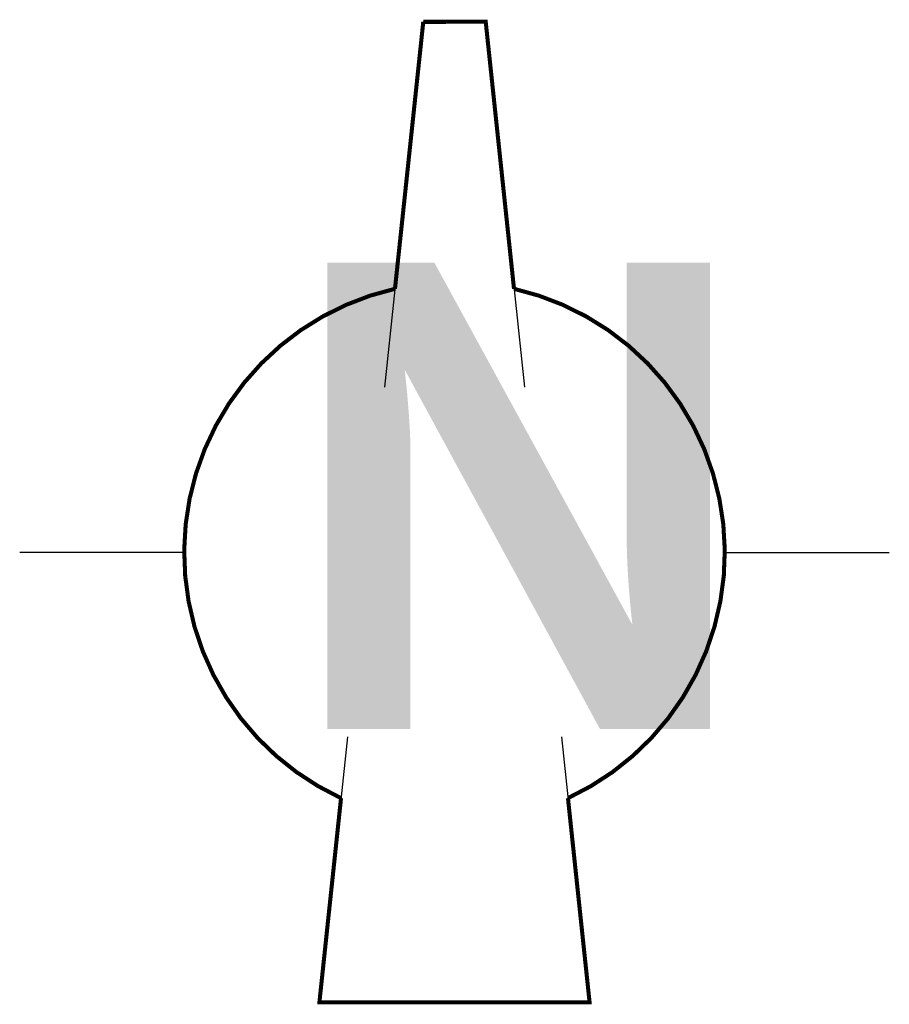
# Model space of a CAD drawing. Extents: x 3.74 to 6.95, y 11.78 to 15.42.
import ezdxf

# ---------------------------------------------------------------- set-up
doc = ezdxf.new("R2010")
doc.units = 0
doc.header["$MEASUREMENT"] = 0
doc.layers.get('0').update_dxf_attribs({"linetype": 'CONTINUOUS'})
doc.layers.add('BORDE', color=2, linetype='CONTINUOUS')
doc.layers.add('DIBUJO', color=5, linetype='CONTINUOUS')
doc.styles.add('SANSSERIFBOLD', font='SASB____.pfb')

# ---------------------------------------------------------------- blocks, each defined once
blk = doc.blocks.new('NORTE2')
for p, q in [((-0.1155, 1.9628), (-0.2587, 0.6116)), ((-0.1155, 1.9624), (0.1155, 1.9628)), ((0.1155, 1.9628), (0.2587, 0.6116)), ((-1, 0), (-1.6086, 0)), ((1, 0), (1.6086, 0)), ((1, 0), (1.6086, 0)), ((-0.3957, -0.6806), (-0.4998, -1.6624)), ((0.3957, -0.6806), (0.4998, -1.6624)), ((-0.4998, -1.6624), (0.4998, -1.6624))]:
    blk.add_line(p, q)
for start, end in [(102.7161, 245.1816), (294.8184, 77.2839)]:
    blk.add_arc((0, 0), 1, start, end)
at = {"style": 'SANSSERIFBOLD'}
blk.add_text('N', height=1.7245, dxfattribs=at).set_placement((-0.6322, -0.652))

msp = doc.modelspace()

# ---------------------------------------------------------------- linework, layer by layer
at = {"layer": 'BORDE', "const_width": 0.015}
msp.add_lwpolyline([(5.2298, 15.411), (5.1251, 14.4236, 0.716362), (4.9255, 12.5405), (4.8455, 11.7857), (5.845, 11.7857), (5.765, 12.5405, 0.716362), (5.5654, 14.4236), (5.4607, 15.411), (5.2298, 15.4105)], format="xyb", dxfattribs=at)

# ---------------------------------------------------------------- block references
at = {"layer": 'DIBUJO'}
msp.add_blockref('NORTE2', (5.3453, 13.4481), dxfattribs=at)

doc.saveas('drawing.dxf')
